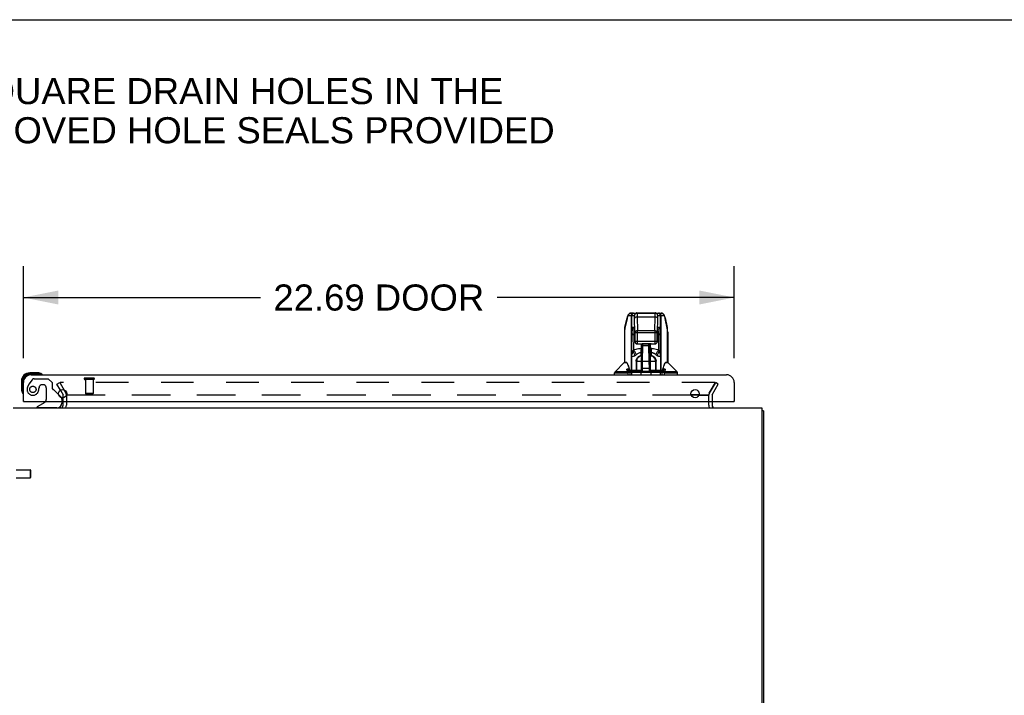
# Model space of a CAD drawing. Header units: inches. Extents: x 0 to 189, y 0 to 122.
# Tile 11 of 19: x 16 to 47, y 101 to 122. Entities that reach past the tile are written whole.
import ezdxf

# ---------------------------------------------------------------- set-up
doc = ezdxf.new("R2010")
doc.units = ezdxf.units.IN
doc.header["$LTSCALE"] = 10.388889
doc.header["$MEASUREMENT"] = 0
doc.linetypes.add('HIDDEN', pattern=[0.2, 0.1, -0.1])
doc.layers.get('0').update_dxf_attribs({"linetype": 'CONTINUOUS'})
for name, color, linetype in [('DEFAULT_2', 8, 'HIDDEN'), ('DIMENSIONS', 7, 'CONTINUOUS'), ('DOOR_ASSEMBLY', 7, 'CONTINUOUS')]:
    doc.layers.add(name, color=color, linetype=linetype)
doc.styles.get("Standard").update_dxf_attribs({"font": 'arial.ttf'})
doc.dimstyles.new('DIMSTYLE_1', dxfattribs={"dimtxt": 0.833333, "dimasz": 1.111111, "dimexe": 0.09, "dimexo": 0.07, "dimgap": 0.0375, "dimtad": 0, "dimtih": 1, "dimtoh": 1, "dimzin": 4, "dimdsep": 46, "dimtxsty": 'Standard', "dimblk": '_FILLED', "dimblk1": '_FILLED', "dimblk2": '_FILLED', "dimcen": 0.09, "dimazin": 1, "dimtfac": 1, "dimtdec": 3, "dimtofl": 0, "dimtmove": 0, "dimatfit": 3, "dimldrblk": '_FILLED', "dimfxl": 0, "dimtolj": 1, "dimtzin": 4, "dimarcsym": 0})

# ---------------------------------------------------------------- blocks, each defined once
blk = doc.blocks.new('_FILLED')
at = {"color": 0, "linetype": 'ByBlock'}
blk.add_solid([(0, 0), (-1, 0.2), (-1, -0.2)], dxfattribs=at)
blk = doc.blocks.new('*D8')
at = {"layer": 'DIMENSIONS', "color": 2, "linetype": 'Continuous'}
for p, q in [((15.915, 111.419), (15.915, 114.354)), ((38.602, 111.419), (38.602, 114.354)), ((15.915, 113.354), (23.481, 113.354)), ((38.602, 113.354), (31.037, 113.354))]:
    blk.add_line(p, q, dxfattribs=at)
at = {"layer": 'DIMENSIONS', "color": 2, "linetype": 'Continuous', "xscale": 1.1111111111, "yscale": 1.1111111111, "zscale": 1.1111111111, "rotation": 180}
blk.add_blockref('_FILLED', (15.915, 113.354), dxfattribs=at)
at = {"layer": 'DIMENSIONS', "color": 2, "linetype": 'Continuous', "xscale": 1.1111111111, "yscale": 1.1111111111, "zscale": 1.1111111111}
blk.add_blockref('_FILLED', (38.602, 113.354), dxfattribs=at)
at = {"layer": 'DIMENSIONS', "color": 2, "linetype": 'Continuous', "insert": (27.259, 113.77), "char_height": 0.8333, "width": 6.72243, "attachment_point": 2, "line_spacing_factor": 0.9}
blk.add_mtext('22.69 DOOR', dxfattribs=at)

msp = doc.modelspace()

# ---------------------------------------------------------------- linework, layer by layer
at = {"color": 7, "linetype": 'Continuous'}
msp.add_line((0, 122.222), (188.889, 122.222), dxfattribs=at)
at = {"color": 3, "linetype": 'Continuous'}
for p, q in [((17.097, 110.397), (17.182, 110.25)), ((17.186, 110.152), (17.186, 110.234)), ((17.186, 109.914), (17.186, 110.033)), ((17.294, 110.25), (17.272, 110.25)), ((17.29, 110.033), (17.29, 109.914)), ((37.481, 110.25), (37.224, 110.25)), ((37.476, 110.234), (37.229, 110.234)), ((37.79, 109.914), (37.79, 110.033)), ((37.894, 110.033), (37.894, 109.914)), ((15.592, 109.829), (39.488, 109.829)), ((39.488, 109.829), (39.488, 91.941)), ((39.54, 109.725), (39.54, 92.018))]:
    msp.add_line(p, q, dxfattribs=at)
for points in [[(39.499, 109.758), (39.501, 109.756), (39.503, 109.754), (39.506, 109.752), (39.508, 109.75), (39.511, 109.748), (39.514, 109.747), (39.517, 109.745)], [(39.517, 109.745), (39.523, 109.742), (39.526, 109.741), (39.528, 109.739), (39.531, 109.738), (39.533, 109.736), (39.535, 109.735), (39.537, 109.733), (39.538, 109.731), (39.539, 109.73), (39.54, 109.728), (39.54, 109.727), (39.54, 109.725)]]:
    msp.add_lwpolyline(points, dxfattribs=at)
for centre, radius, start, end in [((17.153, 110.234), 0.033, 0, 30), ((17.101, 109.914), 0.085, 270, 360), ((37.979, 109.914), 0.085, 180, 270), ((39.351, 109.64), 0.189, 38.2806, 43.5127)]:
    msp.add_arc(centre, radius, start, end, dxfattribs=at)
at = {"color": 7, "linetype": 'Continuous'}
for centre, start, end in [((17.101, 109.914), 333.2653, 360), ((37.979, 109.914), 180, 206.7347)]:
    msp.add_arc(centre, 0.189, start, end, dxfattribs=at)
at = {"layer": 'DEFAULT_2', "color": 8, "linetype": 'HIDDEN'}
for p, q in [((16.985, 110.59), (17.075, 110.642)), ((17.075, 110.642), (17.272, 110.302)), ((17.09, 110.617), (17.272, 110.302)), ((37.972, 110.642), (17.107, 110.642)), ((37.808, 110.302), (38.004, 110.642)), ((37.99, 110.617), (37.808, 110.302)), ((38.095, 110.59), (38.004, 110.642)), ((17.097, 110.397), (16.985, 110.59)), ((37.898, 110.25), (38.095, 110.59)), ((17.186, 110.033), (17.186, 110.152)), ((17.29, 110.234), (17.29, 110.033)), ((37.229, 110.234), (17.29, 110.234)), ((17.294, 110.25), (37.224, 110.25)), ((37.476, 110.234), (37.79, 110.234)), ((37.481, 110.25), (37.808, 110.25)), ((37.79, 110.033), (37.79, 110.234)), ((37.894, 110.234), (37.894, 110.033)), ((15.687, 107.849), (16.134, 107.849)), ((16.134, 107.849), (16.134, 107.601)), ((16.144, 107.839), (16.144, 107.611)), ((15.687, 107.601), (16.134, 107.601))]:
    msp.add_line(p, q, dxfattribs=at)
for points in [[(17.107, 110.642), (17.106, 110.642), (17.104, 110.642), (17.102, 110.641), (17.1, 110.641), (17.099, 110.64), (17.097, 110.639), (17.095, 110.638), (17.094, 110.637), (17.093, 110.636), (17.092, 110.635), (17.09, 110.634), (17.09, 110.632), (17.089, 110.631), (17.088, 110.629), (17.088, 110.628), (17.088, 110.626), (17.087, 110.625)], [(17.087, 110.625), (17.088, 110.623), (17.088, 110.621), (17.088, 110.62), (17.089, 110.618), (17.09, 110.617)], [(37.98, 110.641), (37.978, 110.641), (37.976, 110.642), (37.974, 110.642), (37.972, 110.642)], [(37.98, 110.641), (37.981, 110.64), (37.983, 110.639), (37.984, 110.638), (37.986, 110.637), (37.987, 110.636), (37.988, 110.635), (37.989, 110.634), (37.99, 110.632), (37.991, 110.631), (37.992, 110.629), (37.992, 110.628), (37.992, 110.626), (37.992, 110.625)], [(37.992, 110.625), (37.992, 110.623), (37.992, 110.621), (37.992, 110.62), (37.991, 110.618), (37.99, 110.617)]]:
    msp.add_lwpolyline(points, dxfattribs=at)
for centre, radius, start, end in [((17.153, 110.234), 0.137, 0, 30), ((37.927, 110.234), 0.137, 150, 180), ((37.927, 110.234), 0.033, 150, 180), ((16.134, 107.839), 0.01, 0, 90), ((16.134, 107.611), 0.01, 270, 360)]:
    msp.add_arc(centre, radius, start, end, dxfattribs=at)
at = {"layer": 'DOOR_ASSEMBLY', "color": 7, "linetype": 'Continuous'}
for p, q in [((35.386, 112.856), (35.305, 112.856)), ((35.387, 112.856), (36.275, 112.856)), ((35.392, 112.856), (35.39, 112.856)), ((35.394, 112.852), (35.406, 112.855)), ((35.406, 112.855), (35.418, 112.856)), ((35.497, 112.868), (36.083, 112.868)), ((36.162, 112.856), (36.174, 112.855)), ((36.174, 112.855), (36.186, 112.852)), ((35.116, 112.396), (35.181, 112.701)), ((35.181, 112.685), (35.116, 112.38)), ((35.229, 112.777), (35.42, 112.777)), ((35.313, 112.777), (35.313, 111.025)), ((35.339, 111.658), (35.339, 112.777)), ((35.432, 112.233), (35.424, 112.685)), ((35.503, 112.741), (35.511, 112.288)), ((35.503, 112.741), (36.077, 112.741)), ((36.069, 112.288), (36.077, 112.741)), ((36.156, 112.685), (36.148, 112.233)), ((36.16, 112.777), (36.351, 112.777)), ((36.241, 112.777), (36.241, 111.658)), ((36.266, 111.025), (36.266, 112.777)), ((36.399, 112.701), (36.464, 112.396)), ((36.464, 112.38), (36.399, 112.685)), ((35.101, 112.253), (35.101, 111.281)), ((35.116, 111.281), (35.116, 112.38)), ((35.339, 111.658), (35.349, 112.205)), ((35.422, 112.391), (35.357, 112.391)), ((35.423, 112.344), (35.404, 112.344)), ((35.423, 112.38), (35.423, 112.377)), ((35.423, 112.377), (35.423, 112.372)), ((35.423, 112.372), (35.423, 112.364)), ((35.425, 112.233), (35.423, 112.365)), ((35.423, 112.354), (35.43, 111.95)), ((35.423, 112.354), (35.423, 112.354)), ((35.432, 112.233), (35.432, 111.95)), ((35.432, 112.233), (36.148, 112.233)), ((35.511, 111.872), (35.511, 112.288)), ((36.069, 112.288), (35.511, 112.288)), ((36.069, 112.288), (36.069, 111.872)), ((36.148, 111.95), (36.148, 112.233)), ((36.15, 111.95), (36.157, 112.365)), ((36.176, 112.344), (36.156, 112.344)), ((36.157, 112.37), (36.157, 112.375)), ((36.157, 112.354), (36.157, 112.354)), ((36.223, 112.391), (36.158, 112.391)), ((36.231, 112.205), (36.241, 111.658)), ((36.464, 112.38), (36.464, 111.281)), ((36.479, 112.252), (36.479, 111.281)), ((35.396, 112.171), (35.387, 111.67)), ((35.396, 112.171), (35.426, 112.171)), ((35.43, 111.95), (35.43, 111.95)), ((36.15, 111.95), (35.43, 111.95)), ((35.511, 111.872), (35.631, 111.872)), ((35.641, 111.026), (35.655, 111.872)), ((35.648, 111.457), (35.648, 111.872)), ((35.667, 111.873), (35.667, 111.874)), ((35.913, 111.874), (35.667, 111.874)), ((35.667, 111.873), (35.913, 111.873)), ((35.675, 111.872), (35.674, 111.822)), ((35.882, 111.822), (35.881, 111.872)), ((35.916, 111.006), (35.901, 111.873)), ((35.905, 111.873), (35.905, 111.809)), ((35.913, 111.874), (35.913, 111.873)), ((35.932, 111.006), (35.932, 111.872)), ((35.949, 111.872), (36.069, 111.872)), ((36.15, 111.95), (36.15, 111.95)), ((36.153, 112.171), (36.184, 112.171)), ((36.193, 111.67), (36.184, 112.171)), ((35.371, 111.626), (35.379, 111.648)), ((35.379, 111.648), (35.384, 111.662)), ((35.384, 111.662), (35.387, 111.67)), ((35.633, 111.506), (35.633, 111.732)), ((35.648, 111.732), (35.633, 111.732)), ((35.633, 111.593), (35.648, 111.593)), ((35.654, 111.809), (35.648, 111.809)), ((35.652, 111.647), (35.648, 111.647)), ((35.651, 111.635), (35.648, 111.635)), ((35.674, 111.822), (35.666, 111.32)), ((35.674, 111.822), (35.882, 111.822)), ((35.891, 111.32), (35.882, 111.822)), ((35.902, 111.809), (35.932, 111.809)), ((35.932, 111.647), (35.905, 111.647)), ((35.932, 111.635), (35.905, 111.635)), ((35.947, 111.732), (35.932, 111.732)), ((35.932, 111.593), (35.947, 111.593)), ((35.947, 111.732), (35.947, 111.506)), ((35.095, 111.275), (34.798, 110.978)), ((35.095, 111.275), (35.174, 111.275)), ((35.174, 111.281), (35.101, 111.281)), ((35.322, 111.472), (35.322, 111.025)), ((35.472, 111.32), (35.472, 111.025)), ((35.472, 111.32), (35.646, 111.32)), ((35.49, 111.025), (35.49, 111.32)), ((35.637, 111.491), (35.633, 111.506)), ((35.64, 111.492), (35.637, 111.491)), ((35.644, 111.493), (35.64, 111.492)), ((35.648, 111.493), (35.644, 111.493)), ((35.646, 111.321), (35.666, 111.32)), ((35.666, 111.32), (35.661, 111.084)), ((35.666, 111.32), (35.891, 111.32)), ((35.891, 111.32), (35.91, 111.321)), ((35.895, 111.084), (35.891, 111.32)), ((35.909, 111.407), (35.932, 111.407)), ((35.932, 111.403), (35.909, 111.403)), ((35.936, 111.493), (35.932, 111.493)), ((35.932, 111.32), (36.108, 111.32)), ((35.943, 111.491), (35.947, 111.506)), ((36.09, 111.32), (36.09, 111.025)), ((36.108, 111.025), (36.108, 111.32)), ((36.258, 111.025), (36.258, 111.472)), ((36.479, 111.281), (36.406, 111.281)), ((36.406, 111.275), (36.485, 111.275)), ((36.485, 111.275), (36.782, 110.978)), ((16.118, 110.932), (16.118, 110.947)), ((16.374, 110.947), (16.118, 110.947)), ((16.374, 110.932), (16.118, 110.932)), ((16.374, 110.932), (16.374, 110.947)), ((16.412, 110.945), (16.374, 110.947)), ((16.41, 110.93), (16.412, 110.945)), ((16.41, 110.887), (16.41, 110.93)), ((34.786, 110.887), (34.786, 110.95)), ((34.786, 110.95), (35.192, 110.95)), ((35.199, 110.978), (34.798, 110.978)), ((35.253, 111.063), (35.177, 111.063)), ((35.207, 110.951), (35.207, 110.887)), ((35.269, 111.029), (35.274, 111.022)), ((35.641, 111.025), (35.285, 111.025)), ((35.285, 110.887), (35.285, 110.966)), ((35.287, 110.966), (36.293, 110.966)), ((35.304, 111.006), (36.276, 111.006)), ((35.304, 111.006), (35.304, 111.006)), ((35.308, 111.001), (35.313, 111.003)), ((35.311, 111.003), (35.317, 111.005)), ((35.317, 111.005), (35.322, 111.006)), ((35.326, 110.966), (35.326, 110.887)), ((35.634, 110.887), (35.634, 111.006)), ((35.642, 111.077), (35.641, 111.052)), ((35.661, 111.084), (35.642, 111.085)), ((35.648, 111.006), (35.648, 111.01)), ((35.661, 111.084), (35.66, 111.006)), ((35.895, 111.084), (35.661, 111.084)), ((35.915, 111.085), (35.895, 111.084)), ((35.896, 111.006), (35.895, 111.084)), ((35.915, 111.052), (35.915, 111.077)), ((36.295, 111.025), (35.932, 111.025)), ((35.946, 111.006), (35.946, 110.887)), ((36.23, 111.003), (36.225, 111.004)), ((36.235, 111), (36.23, 111.003)), ((36.254, 110.887), (36.254, 110.966)), ((36.263, 111.005), (36.258, 111.006)), ((36.269, 111.003), (36.263, 111.005)), ((36.276, 111.006), (36.276, 111.006)), ((36.295, 110.966), (36.295, 110.887)), ((36.316, 110.973), (36.307, 110.97)), ((36.403, 111.063), (36.327, 111.063)), ((36.373, 110.887), (36.373, 110.951)), ((36.782, 110.978), (36.381, 110.978)), ((36.388, 110.95), (36.794, 110.95)), ((36.794, 110.887), (36.794, 110.95)), ((15.855, 110.684), (15.855, 110.428)), ((15.87, 110.684), (15.855, 110.684)), ((15.87, 110.684), (15.87, 110.428)), ((15.9, 110.684), (15.9, 110.299)), ((15.915, 110.684), (15.9, 110.684)), ((15.915, 110.684), (15.915, 110.641)), ((16.118, 110.887), (16.118, 110.902)), ((16.503, 110.902), (16.118, 110.902)), ((16.161, 110.887), (16.118, 110.887)), ((16.51, 110.901), (16.51, 110.901)), ((15.855, 110.428), (15.858, 110.39)), ((15.87, 110.428), (15.855, 110.428)), ((15.873, 110.392), (15.858, 110.39)), ((15.873, 110.392), (15.915, 110.392)), ((15.9, 110.299), (15.901, 110.296)), ((15.901, 110.296), (15.901, 110.294)), ((15.935, 110.033), (15.915, 110.033)), ((16.595, 110.006), (16.357, 109.868)), ((17.034, 110.26), (17.115, 110.18)), ((17.144, 110.033), (17.144, 109.986)), ((38.582, 110.033), (38.602, 110.033)), ((16.357, 109.829), (16.357, 109.868))]:
    msp.add_line(p, q, dxfattribs=at)
at = {"layer": 'DOOR_ASSEMBLY', "color": 3, "linetype": 'Continuous'}
for p, q in [((15.915, 110.033), (15.915, 110.641)), ((16.161, 110.887), (38.356, 110.887)), ((38.602, 110.641), (38.602, 110.033)), ((15.935, 110.033), (38.582, 110.033))]:
    msp.add_line(p, q, dxfattribs=at)
at = {"layer": 'DOOR_ASSEMBLY', "color": 8, "linetype": 'HIDDEN'}
for p, q in [((16.195, 110.729), (16.094, 110.585)), ((16.26, 110.762), (16.711, 110.762)), ((16.366, 110.762), (16.653, 110.762)), ((16.837, 110.636), (16.711, 110.762)), ((16.837, 110.636), (16.837, 110.457)), ((18.161, 110.783), (17.877, 110.783)), ((18.161, 110.74), (17.877, 110.74)), ((17.895, 110.74), (17.895, 110.293)), ((18.143, 110.74), (18.143, 110.293)), ((16.397, 110.363), (16.397, 110.363)), ((16.416, 110.472), (16.416, 110.484)), ((16.547, 110.57), (16.514, 110.57)), ((16.645, 110.472), (16.645, 110.093)), ((17.034, 110.26), (16.895, 110.399)), ((17.144, 110.109), (17.144, 110.033)), ((18.143, 110.293), (17.895, 110.293)), ((18.133, 110.283), (17.905, 110.283)), ((16.987, 109.829), (16.357, 109.829))]:
    msp.add_line(p, q, dxfattribs=at)
at = {"layer": 'DOOR_ASSEMBLY', "color": 7, "linetype": 'Continuous'}
for points in [[(35.305, 112.856), (35.301, 112.856), (35.286, 112.854), (35.271, 112.849), (35.257, 112.842), (35.245, 112.834), (35.234, 112.824), (35.224, 112.813), (35.216, 112.8), (35.209, 112.787), (35.202, 112.772), (35.196, 112.756), (35.19, 112.737), (35.185, 112.716), (35.181, 112.701)], [(35.229, 112.777), (35.23, 112.79), (35.232, 112.801), (35.237, 112.812), (35.243, 112.823), (35.25, 112.832), (35.259, 112.84), (35.27, 112.847), (35.281, 112.852), (35.293, 112.855), (35.305, 112.856)], [(35.39, 112.856), (35.379, 112.855), (35.367, 112.852), (35.355, 112.847), (35.345, 112.841), (35.336, 112.833), (35.328, 112.823), (35.322, 112.813), (35.317, 112.802), (35.314, 112.789), (35.313, 112.777)], [(35.339, 112.777), (35.34, 112.789), (35.343, 112.802), (35.348, 112.813), (35.354, 112.823), (35.362, 112.833), (35.372, 112.841), (35.382, 112.847), (35.394, 112.852)], [(35.499, 112.856), (35.487, 112.855), (35.475, 112.852), (35.464, 112.848), (35.453, 112.841), (35.444, 112.834), (35.436, 112.824), (35.429, 112.814), (35.424, 112.802), (35.421, 112.79), (35.42, 112.777)], [(35.499, 112.856), (35.5, 112.854), (35.5, 112.848), (35.501, 112.839), (35.501, 112.826), (35.502, 112.809), (35.502, 112.79), (35.502, 112.767), (35.503, 112.741)], [(36.077, 112.741), (36.077, 112.767), (36.078, 112.79), (36.078, 112.809), (36.079, 112.826), (36.079, 112.839), (36.08, 112.848), (36.08, 112.854), (36.081, 112.856)], [(36.16, 112.777), (36.159, 112.79), (36.156, 112.801), (36.151, 112.812), (36.145, 112.823), (36.137, 112.832), (36.128, 112.84), (36.118, 112.847), (36.106, 112.852), (36.094, 112.855), (36.081, 112.856)], [(36.186, 112.852), (36.198, 112.847), (36.208, 112.841), (36.218, 112.833), (36.226, 112.823), (36.232, 112.813), (36.237, 112.802), (36.24, 112.789), (36.241, 112.777)], [(36.266, 112.777), (36.266, 112.789), (36.263, 112.802), (36.258, 112.813), (36.252, 112.823), (36.244, 112.833), (36.235, 112.841), (36.224, 112.847), (36.213, 112.852), (36.201, 112.855), (36.189, 112.856)], [(36.375, 112.778), (36.369, 112.791), (36.362, 112.803), (36.355, 112.813), (36.347, 112.823), (36.337, 112.832), (36.327, 112.84), (36.315, 112.847), (36.303, 112.852), (36.289, 112.855), (36.275, 112.856)], [(36.286, 112.855), (36.298, 112.852), (36.309, 112.848), (36.319, 112.841), (36.328, 112.834), (36.336, 112.824), (36.342, 112.814), (36.347, 112.802), (36.35, 112.79), (36.351, 112.777)], [(35.181, 112.701), (35.18, 112.694), (35.181, 112.685)], [(35.229, 112.777), (35.222, 112.776), (35.216, 112.771), (35.209, 112.764), (35.203, 112.753), (35.197, 112.74), (35.191, 112.724), (35.186, 112.705), (35.181, 112.685)], [(35.424, 112.685), (35.424, 112.706), (35.423, 112.724), (35.423, 112.74), (35.422, 112.753), (35.422, 112.764), (35.421, 112.771), (35.421, 112.776), (35.42, 112.777)], [(35.424, 112.685), (35.425, 112.694), (35.428, 112.702), (35.433, 112.71), (35.439, 112.717), (35.447, 112.723), (35.456, 112.729), (35.466, 112.734), (35.478, 112.738), (35.49, 112.74), (35.503, 112.741)], [(36.077, 112.741), (36.089, 112.74), (36.101, 112.738), (36.112, 112.734), (36.122, 112.73), (36.132, 112.725), (36.14, 112.718), (36.146, 112.711), (36.151, 112.703), (36.155, 112.694), (36.156, 112.685)], [(36.16, 112.777), (36.159, 112.776), (36.159, 112.771), (36.158, 112.764), (36.158, 112.753), (36.157, 112.74), (36.157, 112.724), (36.156, 112.706), (36.156, 112.685)], [(36.399, 112.685), (36.394, 112.705), (36.389, 112.724), (36.383, 112.74), (36.377, 112.753), (36.371, 112.764), (36.364, 112.771), (36.358, 112.776), (36.351, 112.777)], [(36.399, 112.701), (36.396, 112.714), (36.391, 112.732), (36.386, 112.749), (36.381, 112.765), (36.375, 112.778)], [(36.399, 112.685), (36.4, 112.694), (36.399, 112.701)], [(35.116, 112.396), (35.11, 112.364), (35.105, 112.322), (35.102, 112.28), (35.101, 112.253)], [(35.116, 112.38), (35.109, 112.347), (35.105, 112.314), (35.102, 112.281), (35.101, 112.253)], [(35.116, 112.38), (35.115, 112.389), (35.116, 112.396)], [(35.349, 112.205), (35.35, 112.247), (35.35, 112.284), (35.351, 112.316), (35.352, 112.343), (35.353, 112.364), (35.354, 112.379), (35.355, 112.388), (35.357, 112.391)], [(35.349, 112.205), (35.349, 112.199), (35.351, 112.194), (35.354, 112.19), (35.358, 112.185), (35.362, 112.181), (35.368, 112.178), (35.374, 112.175), (35.381, 112.173), (35.388, 112.172), (35.396, 112.171)], [(35.404, 112.344), (35.396, 112.345), (35.389, 112.346), (35.383, 112.349), (35.377, 112.353), (35.371, 112.357), (35.366, 112.363), (35.362, 112.369), (35.359, 112.376), (35.357, 112.384), (35.357, 112.391)], [(35.404, 112.344), (35.403, 112.341), (35.402, 112.333), (35.401, 112.319), (35.4, 112.299), (35.399, 112.274), (35.398, 112.245), (35.397, 112.21), (35.396, 112.171)], [(35.422, 112.391), (35.422, 112.384), (35.422, 112.383)], [(35.422, 112.391), (35.422, 112.39), (35.422, 112.387), (35.423, 112.382), (35.423, 112.374), (35.423, 112.365)], [(35.422, 112.385), (35.422, 112.385), (35.422, 112.385), (35.422, 112.384), (35.422, 112.384), (35.422, 112.383), (35.423, 112.382), (35.423, 112.38)], [(35.511, 112.288), (35.499, 112.288), (35.487, 112.286), (35.475, 112.282), (35.465, 112.278), (35.455, 112.272), (35.447, 112.265), (35.441, 112.258), (35.436, 112.25), (35.433, 112.241), (35.432, 112.233)], [(36.148, 112.233), (36.147, 112.241), (36.144, 112.25), (36.139, 112.258), (36.132, 112.265), (36.124, 112.272), (36.115, 112.278), (36.105, 112.282), (36.093, 112.286), (36.081, 112.288), (36.069, 112.288)], [(36.157, 112.383), (36.158, 112.384), (36.158, 112.391)], [(36.157, 112.361), (36.157, 112.374), (36.157, 112.382), (36.158, 112.387), (36.158, 112.39), (36.158, 112.391)], [(36.157, 112.375), (36.157, 112.379), (36.157, 112.38), (36.157, 112.382), (36.157, 112.383), (36.157, 112.384), (36.158, 112.384), (36.158, 112.385)], [(36.223, 112.391), (36.223, 112.384), (36.221, 112.377), (36.218, 112.37), (36.215, 112.364), (36.21, 112.358), (36.204, 112.354), (36.198, 112.35), (36.191, 112.347), (36.184, 112.345), (36.176, 112.344)], [(36.184, 112.171), (36.183, 112.21), (36.182, 112.245), (36.181, 112.274), (36.18, 112.299), (36.179, 112.319), (36.178, 112.333), (36.177, 112.341), (36.176, 112.344)], [(36.184, 112.171), (36.191, 112.172), (36.198, 112.173), (36.205, 112.175), (36.211, 112.177), (36.217, 112.181), (36.221, 112.185), (36.226, 112.189), (36.229, 112.194), (36.23, 112.199), (36.231, 112.205)], [(36.223, 112.391), (36.224, 112.388), (36.225, 112.379), (36.227, 112.364), (36.228, 112.343), (36.229, 112.316), (36.229, 112.284), (36.23, 112.247), (36.231, 112.205)], [(36.479, 112.252), (36.478, 112.28), (36.475, 112.323), (36.47, 112.365), (36.464, 112.396)], [(36.464, 112.396), (36.465, 112.389), (36.464, 112.38)], [(36.479, 112.252), (36.476, 112.311), (36.464, 112.38)], [(35.43, 111.95), (35.431, 111.938), (35.435, 111.925), (35.44, 111.913), (35.448, 111.902), (35.457, 111.892), (35.467, 111.884), (35.478, 111.878), (35.49, 111.874), (35.502, 111.872), (35.51, 111.872)], [(35.43, 111.95), (35.431, 111.938), (35.435, 111.926), (35.44, 111.914), (35.446, 111.903), (35.454, 111.894), (35.463, 111.887), (35.474, 111.88), (35.486, 111.875), (35.498, 111.873), (35.51, 111.872)], [(35.432, 111.95), (35.433, 111.938), (35.436, 111.926), (35.441, 111.915), (35.447, 111.904), (35.455, 111.895), (35.464, 111.887), (35.475, 111.88), (35.486, 111.876), (35.498, 111.873), (35.511, 111.872)], [(35.631, 111.872), (35.636, 111.872), (35.642, 111.872), (35.648, 111.873), (35.654, 111.874), (35.661, 111.874), (35.667, 111.874)], [(35.631, 111.872), (35.634, 111.872), (35.643, 111.872), (35.652, 111.872), (35.661, 111.873), (35.667, 111.873)], [(35.949, 111.872), (35.944, 111.872), (35.938, 111.872), (35.932, 111.873), (35.925, 111.874), (35.919, 111.874), (35.913, 111.874)], [(35.913, 111.873), (35.921, 111.873), (35.93, 111.872), (35.938, 111.872), (35.947, 111.872), (35.949, 111.872)], [(36.069, 111.872), (36.081, 111.873), (36.093, 111.876), (36.105, 111.88), (36.115, 111.887), (36.125, 111.895), (36.133, 111.904), (36.139, 111.915), (36.144, 111.926), (36.147, 111.938), (36.148, 111.95)], [(36.07, 111.872), (36.082, 111.873), (36.094, 111.875), (36.105, 111.88), (36.115, 111.886), (36.124, 111.893), (36.133, 111.902), (36.14, 111.913), (36.145, 111.924), (36.148, 111.937), (36.15, 111.95)], [(36.07, 111.872), (36.079, 111.872), (36.091, 111.874), (36.103, 111.879), (36.114, 111.885), (36.124, 111.893), (36.133, 111.903), (36.14, 111.914), (36.145, 111.926), (36.149, 111.939), (36.15, 111.95)], [(35.322, 111.472), (35.327, 111.503), (35.331, 111.533), (35.334, 111.564), (35.337, 111.596), (35.338, 111.627), (35.339, 111.658)], [(35.322, 111.472), (35.329, 111.499), (35.337, 111.525), (35.345, 111.55), (35.353, 111.576), (35.362, 111.601), (35.371, 111.626)], [(35.371, 111.626), (35.365, 111.629), (35.359, 111.631), (35.353, 111.635), (35.348, 111.638), (35.345, 111.643), (35.342, 111.648), (35.34, 111.653), (35.339, 111.658)], [(35.433, 111.495), (35.427, 111.519), (35.419, 111.543), (35.409, 111.566), (35.398, 111.587), (35.385, 111.608), (35.371, 111.626)], [(35.387, 111.67), (35.427, 111.689), (35.468, 111.705), (35.509, 111.717), (35.551, 111.726), (35.592, 111.731), (35.633, 111.732)], [(35.482, 111.53), (35.473, 111.55), (35.463, 111.57), (35.452, 111.589), (35.44, 111.607), (35.427, 111.625), (35.414, 111.641), (35.401, 111.656), (35.387, 111.67)], [(35.633, 111.593), (35.614, 111.593), (35.595, 111.59), (35.575, 111.585), (35.555, 111.577), (35.537, 111.569), (35.519, 111.558), (35.5, 111.546), (35.482, 111.53)], [(35.674, 111.822), (35.671, 111.822), (35.668, 111.822), (35.666, 111.823), (35.663, 111.824), (35.661, 111.825), (35.659, 111.827), (35.657, 111.828), (35.656, 111.83), (35.655, 111.832), (35.655, 111.834)], [(35.901, 111.834), (35.901, 111.832), (35.901, 111.831), (35.899, 111.829), (35.898, 111.827), (35.896, 111.826), (35.894, 111.824), (35.891, 111.823), (35.888, 111.822), (35.885, 111.822), (35.882, 111.822)], [(35.947, 111.732), (35.988, 111.731), (36.029, 111.726), (36.071, 111.717), (36.112, 111.705), (36.153, 111.689), (36.193, 111.67)], [(36.098, 111.53), (36.087, 111.54), (36.075, 111.549), (36.064, 111.557), (36.053, 111.564), (36.041, 111.57), (36.03, 111.575), (36.019, 111.58), (36.009, 111.583), (35.998, 111.587), (35.988, 111.589), (35.977, 111.591), (35.967, 111.592), (35.957, 111.593), (35.947, 111.593)], [(36.098, 111.53), (36.107, 111.55), (36.117, 111.57), (36.128, 111.589), (36.14, 111.607), (36.152, 111.625), (36.166, 111.641), (36.179, 111.656), (36.193, 111.67)], [(36.147, 111.495), (36.153, 111.519), (36.161, 111.543), (36.17, 111.566), (36.182, 111.587), (36.195, 111.608), (36.209, 111.626)], [(36.193, 111.67), (36.195, 111.662), (36.198, 111.655), (36.209, 111.626)], [(36.241, 111.658), (36.24, 111.653), (36.238, 111.648), (36.236, 111.643), (36.232, 111.639), (36.227, 111.635), (36.222, 111.631), (36.215, 111.629), (36.209, 111.626)], [(36.209, 111.626), (36.218, 111.601), (36.227, 111.576), (36.235, 111.55), (36.243, 111.524), (36.251, 111.499), (36.258, 111.472)], [(36.241, 111.658), (36.242, 111.627), (36.243, 111.596), (36.246, 111.564), (36.249, 111.533), (36.253, 111.503), (36.258, 111.472)], [(35.171, 111.281), (35.176, 111.271), (35.19, 111.243), (35.205, 111.208), (35.22, 111.166), (35.237, 111.117), (35.251, 111.069)], [(35.174, 111.281), (35.186, 111.256), (35.199, 111.228), (35.212, 111.195), (35.224, 111.158), (35.238, 111.118), (35.251, 111.075)], [(35.433, 111.495), (35.416, 111.486), (35.398, 111.479), (35.382, 111.474), (35.366, 111.471), (35.352, 111.469), (35.34, 111.469), (35.33, 111.47), (35.322, 111.472)], [(35.482, 111.53), (35.473, 111.523), (35.465, 111.517), (35.457, 111.511), (35.449, 111.505), (35.441, 111.5), (35.433, 111.495)], [(35.472, 111.32), (35.473, 111.34), (35.476, 111.36), (35.482, 111.38), (35.49, 111.4), (35.501, 111.418), (35.514, 111.436), (35.529, 111.452), (35.547, 111.466), (35.566, 111.479), (35.587, 111.49), (35.609, 111.499), (35.633, 111.506)], [(35.637, 111.491), (35.615, 111.484), (35.594, 111.476), (35.575, 111.466), (35.558, 111.454), (35.542, 111.441), (35.528, 111.426), (35.516, 111.41), (35.507, 111.393), (35.499, 111.376), (35.494, 111.358), (35.491, 111.339), (35.49, 111.32)], [(35.633, 111.506), (35.635, 111.506), (35.638, 111.507), (35.64, 111.507), (35.643, 111.508), (35.646, 111.509), (35.648, 111.509)], [(35.932, 111.509), (35.934, 111.509), (35.937, 111.508), (35.939, 111.507), (35.942, 111.507), (35.945, 111.506), (35.947, 111.506)], [(35.943, 111.491), (35.941, 111.491), (35.939, 111.492), (35.936, 111.493)], [(36.09, 111.32), (36.089, 111.339), (36.086, 111.358), (36.08, 111.376), (36.073, 111.394), (36.063, 111.411), (36.051, 111.426), (36.038, 111.441), (36.022, 111.454), (36.005, 111.466), (35.986, 111.476), (35.965, 111.484), (35.943, 111.491)], [(35.947, 111.506), (35.971, 111.499), (35.993, 111.49), (36.014, 111.479), (36.033, 111.466), (36.051, 111.452), (36.066, 111.436), (36.079, 111.418), (36.09, 111.4), (36.098, 111.38), (36.103, 111.36), (36.107, 111.34), (36.108, 111.32)], [(36.147, 111.495), (36.139, 111.5), (36.131, 111.505), (36.123, 111.511), (36.115, 111.517), (36.107, 111.523), (36.098, 111.53)], [(36.258, 111.472), (36.25, 111.47), (36.24, 111.469), (36.228, 111.469), (36.214, 111.471), (36.198, 111.474), (36.181, 111.479), (36.164, 111.486), (36.147, 111.495)], [(36.329, 111.075), (36.342, 111.118), (36.355, 111.158), (36.368, 111.195), (36.381, 111.228), (36.394, 111.256), (36.406, 111.281)], [(36.329, 111.069), (36.343, 111.115), (36.359, 111.163), (36.374, 111.206), (36.389, 111.242), (36.403, 111.271), (36.409, 111.281)], [(16.503, 110.902), (16.501, 110.904), (16.497, 110.905), (16.493, 110.907), (16.489, 110.909), (16.483, 110.911), (16.477, 110.913), (16.47, 110.916), (16.462, 110.918), (16.454, 110.921), (16.446, 110.923), (16.437, 110.925), (16.428, 110.927), (16.419, 110.928), (16.41, 110.93)], [(35.199, 110.978), (35.195, 110.993), (35.191, 111.008), (35.187, 111.022), (35.184, 111.036), (35.18, 111.05), (35.177, 111.063)], [(35.177, 111.063), (35.199, 111.051), (35.22, 111.041), (35.24, 111.031), (35.259, 111.023), (35.277, 111.016), (35.281, 111.015)], [(35.264, 110.984), (35.252, 110.994), (35.238, 111.005), (35.224, 111.018), (35.209, 111.032), (35.193, 111.047), (35.177, 111.063)], [(35.199, 110.978), (35.197, 110.974), (35.195, 110.97), (35.194, 110.965), (35.193, 110.96), (35.192, 110.955), (35.192, 110.95)], [(35.207, 110.951), (35.204, 110.951), (35.202, 110.95), (35.199, 110.95), (35.197, 110.95), (35.194, 110.95), (35.192, 110.95)], [(35.199, 110.978), (35.201, 110.977), (35.202, 110.977), (35.204, 110.977), (35.206, 110.977), (35.208, 110.977), (35.21, 110.977)], [(35.207, 110.951), (35.207, 110.956), (35.207, 110.96), (35.207, 110.965), (35.208, 110.969), (35.209, 110.973), (35.21, 110.977)], [(35.264, 110.973), (35.256, 110.968), (35.247, 110.964), (35.238, 110.96), (35.228, 110.956), (35.218, 110.953), (35.207, 110.951)], [(35.21, 110.977), (35.22, 110.977), (35.23, 110.978), (35.239, 110.979), (35.248, 110.981), (35.256, 110.983), (35.264, 110.984)], [(35.251, 111.075), (35.256, 111.06), (35.261, 111.048), (35.267, 111.038), (35.273, 111.031), (35.279, 111.027), (35.285, 111.025)], [(35.251, 111.069), (35.251, 111.071), (35.251, 111.075)], [(35.251, 111.069), (35.254, 111.061), (35.259, 111.048), (35.264, 111.038), (35.269, 111.029)], [(35.264, 110.984), (35.264, 110.982), (35.263, 110.981), (35.263, 110.979), (35.263, 110.977), (35.264, 110.975), (35.264, 110.973)], [(35.289, 111.01), (35.288, 111.009), (35.284, 111.008), (35.281, 111.006), (35.278, 111.004), (35.275, 111.001), (35.272, 110.998), (35.269, 110.994), (35.266, 110.989), (35.264, 110.984)], [(35.264, 110.973), (35.264, 110.978), (35.266, 110.984), (35.268, 110.989), (35.27, 110.993), (35.273, 110.997), (35.276, 111), (35.279, 111.003), (35.282, 111.006), (35.285, 111.008), (35.288, 111.009), (35.289, 111.009)], [(35.285, 110.966), (35.283, 110.967), (35.28, 110.967), (35.277, 110.968), (35.273, 110.97), (35.264, 110.973)], [(35.274, 111.022), (35.28, 111.015), (35.287, 111.01), (35.294, 111.007), (35.302, 111.006), (35.304, 111.006)], [(35.304, 111.006), (35.3, 111.006), (35.297, 111.007), (35.294, 111.009), (35.291, 111.011), (35.288, 111.014), (35.286, 111.017), (35.285, 111.021), (35.285, 111.025)], [(35.285, 110.966), (35.286, 110.972), (35.287, 110.978), (35.289, 110.984), (35.292, 110.989), (35.296, 110.993), (35.3, 110.997), (35.305, 111.001), (35.311, 111.003)], [(35.287, 110.966), (35.287, 110.966), (35.286, 110.966), (35.286, 110.966), (35.286, 110.966), (35.285, 110.966), (35.285, 110.966)], [(35.287, 110.966), (35.287, 110.972), (35.289, 110.978), (35.291, 110.984), (35.294, 110.989), (35.298, 110.994), (35.302, 110.998), (35.308, 111.001)], [(35.313, 111.025), (35.314, 111.021), (35.315, 111.018), (35.317, 111.014), (35.319, 111.011), (35.322, 111.009), (35.325, 111.007), (35.329, 111.006), (35.333, 111.006)], [(35.313, 111.003), (35.319, 111.005), (35.325, 111.006)], [(35.322, 111.025), (35.323, 111.021), (35.324, 111.018), (35.326, 111.014), (35.328, 111.011), (35.331, 111.009), (35.334, 111.007), (35.338, 111.006), (35.342, 111.006)], [(35.345, 111), (35.341, 110.997), (35.337, 110.994), (35.334, 110.99), (35.331, 110.986), (35.329, 110.981), (35.327, 110.976), (35.326, 110.971), (35.326, 110.966)], [(35.355, 111.004), (35.35, 111.003), (35.345, 111)], [(35.365, 111.006), (35.359, 111.005), (35.355, 111.004)], [(35.472, 111.025), (35.472, 111.021), (35.473, 111.018), (35.474, 111.014), (35.475, 111.011), (35.477, 111.009), (35.478, 111.007), (35.48, 111.006), (35.482, 111.006)], [(35.49, 111.025), (35.489, 111.021), (35.489, 111.018), (35.488, 111.014), (35.487, 111.011), (35.486, 111.009), (35.485, 111.007), (35.484, 111.006), (35.482, 111.006)], [(36.09, 111.025), (36.09, 111.021), (36.091, 111.018), (36.092, 111.014), (36.092, 111.011), (36.094, 111.009), (36.095, 111.007), (36.096, 111.006), (36.098, 111.006)], [(36.098, 111.006), (36.1, 111.006), (36.102, 111.007), (36.103, 111.009), (36.105, 111.011), (36.106, 111.014), (36.107, 111.018), (36.108, 111.021), (36.108, 111.025)], [(36.225, 111.004), (36.22, 111.005), (36.215, 111.006)], [(36.254, 110.966), (36.254, 110.971), (36.253, 110.976), (36.251, 110.981), (36.249, 110.986), (36.246, 110.99), (36.243, 110.994), (36.239, 110.997), (36.235, 111)], [(36.258, 111.025), (36.257, 111.021), (36.256, 111.018), (36.254, 111.014), (36.252, 111.011), (36.249, 111.009), (36.246, 111.007), (36.242, 111.006), (36.238, 111.006)], [(36.247, 111.006), (36.251, 111.006), (36.255, 111.007), (36.258, 111.009), (36.261, 111.011), (36.263, 111.014), (36.265, 111.018), (36.266, 111.021), (36.266, 111.025)], [(36.254, 111.006), (36.26, 111.005), (36.266, 111.004)], [(36.266, 111.004), (36.272, 111.001), (36.277, 110.998)], [(36.295, 110.966), (36.294, 110.972), (36.293, 110.978), (36.291, 110.984), (36.288, 110.989), (36.284, 110.993), (36.28, 110.997), (36.275, 111.001), (36.269, 111.003)], [(36.295, 111.025), (36.295, 111.021), (36.294, 111.018), (36.292, 111.014), (36.29, 111.012), (36.287, 111.009), (36.283, 111.007), (36.28, 111.006), (36.276, 111.006)], [(36.276, 111.006), (36.277, 111.006), (36.285, 111.007), (36.293, 111.01), (36.3, 111.015)], [(36.277, 110.998), (36.281, 110.994), (36.285, 110.99), (36.288, 110.985), (36.291, 110.979), (36.292, 110.973), (36.293, 110.966)], [(36.316, 110.984), (36.314, 110.989), (36.311, 110.994), (36.308, 110.998), (36.305, 111.001), (36.302, 111.004), (36.299, 111.006), (36.296, 111.008), (36.292, 111.009), (36.291, 111.01)], [(36.291, 111.009), (36.292, 111.009), (36.295, 111.008), (36.298, 111.006), (36.301, 111.003), (36.304, 111), (36.307, 110.997), (36.31, 110.993), (36.312, 110.989), (36.314, 110.984), (36.315, 110.978), (36.316, 110.973)], [(36.295, 110.966), (36.295, 110.966), (36.294, 110.966), (36.294, 110.966), (36.294, 110.966), (36.293, 110.966), (36.293, 110.966)], [(36.295, 111.025), (36.301, 111.027), (36.307, 111.031), (36.313, 111.038), (36.319, 111.048), (36.324, 111.06), (36.329, 111.075)], [(36.307, 110.97), (36.303, 110.968), (36.3, 110.967), (36.297, 110.967), (36.295, 110.966)], [(36.299, 111.015), (36.303, 111.016), (36.321, 111.023), (36.34, 111.031), (36.36, 111.041), (36.381, 111.051), (36.403, 111.063)], [(36.3, 111.015), (36.305, 111.021), (36.311, 111.029)], [(36.311, 111.029), (36.316, 111.037), (36.321, 111.048), (36.326, 111.061), (36.329, 111.069)], [(36.403, 111.063), (36.387, 111.047), (36.371, 111.032), (36.356, 111.018), (36.342, 111.005), (36.328, 110.994), (36.316, 110.984)], [(36.316, 110.973), (36.316, 110.975), (36.316, 110.977), (36.316, 110.979), (36.316, 110.981), (36.316, 110.982), (36.316, 110.984)], [(36.316, 110.984), (36.323, 110.983), (36.332, 110.981), (36.34, 110.979), (36.35, 110.978), (36.36, 110.977), (36.37, 110.977)], [(36.373, 110.951), (36.362, 110.953), (36.352, 110.956), (36.342, 110.96), (36.332, 110.964), (36.324, 110.968), (36.316, 110.973)], [(36.329, 111.075), (36.329, 111.072), (36.329, 111.069)], [(36.37, 110.977), (36.372, 110.977), (36.374, 110.977), (36.376, 110.977), (36.377, 110.977), (36.379, 110.977), (36.381, 110.978)], [(36.373, 110.951), (36.373, 110.956), (36.373, 110.96), (36.373, 110.965), (36.372, 110.969), (36.371, 110.973), (36.37, 110.977)], [(36.388, 110.95), (36.386, 110.95), (36.383, 110.95), (36.38, 110.95), (36.378, 110.95), (36.375, 110.951), (36.373, 110.951)], [(36.403, 111.063), (36.4, 111.05), (36.396, 111.036), (36.392, 111.022), (36.389, 111.008), (36.385, 110.993), (36.381, 110.978)], [(36.388, 110.95), (36.388, 110.955), (36.387, 110.96), (36.386, 110.965), (36.385, 110.969), (36.383, 110.974), (36.381, 110.978)], [(16.51, 110.901), (16.508, 110.901), (16.507, 110.902), (16.503, 110.902)], [(15.873, 110.392), (15.874, 110.383), (15.876, 110.374), (15.877, 110.365), (15.879, 110.356), (15.882, 110.348), (15.884, 110.34), (15.887, 110.332), (15.889, 110.325), (15.891, 110.319), (15.894, 110.313), (15.896, 110.309), (15.897, 110.305), (15.899, 110.302), (15.9, 110.299)], [(15.901, 110.294), (15.902, 110.293), (15.902, 110.293)]]:
    msp.add_lwpolyline(points, dxfattribs=at)
at = {"layer": 'DOOR_ASSEMBLY', "color": 8, "linetype": 'HIDDEN'}
msp.add_circle((16.219, 110.42), 0.101, dxfattribs=at)
at = {"layer": 'DOOR_ASSEMBLY', "color": 3, "linetype": 'Continuous'}
for centre in [(17.165, 110.283), (37.352, 110.283)]:
    msp.add_circle(centre, 0.133, dxfattribs=at)
at = {"layer": 'DOOR_ASSEMBLY', "color": 7, "linetype": 'Continuous'}
for centre, radius, start, end in [((35.497, 112.848), 0.0197, 90, 156.393), ((36.083, 112.848), 0.0197, 23.607, 90), ((35.109, 111.261), 0.0197, 90, 135), ((36.471, 111.261), 0.0197, 45, 90), ((16.118, 110.684), 0.263, 90, 180), ((16.118, 110.684), 0.248, 90, 180), ((16.374, 110.697), 0.25, 59.1101, 90), ((16.374, 110.697), 0.235, 81.2753, 90), ((34.825, 110.95), 0.0394, 135, 180), ((35.66, 111.025), 0.0197, 179, 270), ((35.66, 111.025), 0.0197, 260.739, 269.9232), ((35.896, 111.025), 0.0197, 270, 1), ((35.896, 111.025), 0.0197, 270.0771, 272.6469), ((36.755, 110.95), 0.0394, 0, 45), ((16.118, 110.684), 0.218, 90, 180), ((16.118, 110.684), 0.203, 90, 180), ((16.495, 110.902), 0.015, 270, 353.6204), ((16.495, 110.899), 0.015, 6.3796, 59.1101), ((16.105, 110.428), 0.25, 180, 210.8899), ((16.105, 110.428), 0.235, 180, 188.7247), ((15.903, 110.307), 0.015, 210.8899, 263.6204), ((15.9, 110.307), 0.015, 276.3796, 360), ((16.545, 110.093), 0.1, 300.092, 323.4532), ((16.987, 109.986), 0.157, 270, 360), ((17.044, 110.109), 0.1, 27.0268, 45)]:
    msp.add_arc(centre, radius, start, end, dxfattribs=at)
at = {"layer": 'DOOR_ASSEMBLY', "color": 3, "linetype": 'Continuous'}
for centre, radius, start, end in [((16.161, 110.641), 0.246, 90, 180), ((38.356, 110.641), 0.246, 0, 90), ((15.935, 110.053), 0.02, 180, 270), ((38.582, 110.053), 0.02, 270, 360)]:
    msp.add_arc(centre, radius, start, end, dxfattribs=at)
at = {"layer": 'DOOR_ASSEMBLY', "color": 8, "linetype": 'HIDDEN'}
for centre, radius, start, end in [((16.26, 110.683), 0.079, 90, 144.9), ((17.877, 110.762), 0.0215, 90, 270), ((18.161, 110.762), 0.0215, 270, 90), ((16.219, 110.42), 0.187, 163.1561, 342.1518), ((16.409, 110.363), 0.386, 144.9, 163.1561), ((16.023, 110.484), 0.393, 342.0702, 358.3401), ((16.514, 110.472), 0.098, 90, 180), ((16.547, 110.472), 0.098, 0, 90), ((16.876, 110.457), 0.039, 180, 248.3904), ((16.825, 110.328), 0.1, 45, 68.3904), ((16.545, 110.093), 0.1, 323.4532, 360), ((17.044, 110.109), 0.1, 0, 27.0268), ((17.905, 110.293), 0.01, 180, 270), ((18.133, 110.293), 0.01, 270, 360)]:
    msp.add_arc(centre, radius, start, end, dxfattribs=at)
at = {"layer": 'DOOR_ASSEMBLY', "color": 7, "linetype": 'Continuous'}
for centre, major_axis, start_param, end_param in [((35.64, 111.045), (0.0394, 0), -1.369355, -1.264777), ((35.916, 111.045), (0, 0.0394), -3.447611, -3.141593)]:
    msp.add_ellipse(centre, major_axis=major_axis, ratio=1, start_param=start_param, end_param=end_param, dxfattribs=at)

# ---------------------------------------------------------------- texts
at = {"layer": 'DIMENSIONS', "color": 2, "linetype": 'Continuous', "insert": (17.446, 120.36), "char_height": 0.83333, "width": 30.79306, "attachment_point": 2, "line_spacing_factor": 0.9}
msp.add_mtext('WASH SYSTEM 2" SQUARE DRAIN HOLES IN THE\\PBOTTOM WITH UL APPROVED HOLE SEALS PROVIDED', dxfattribs=at)

# ---------------------------------------------------------------- dimensions: what is measured, and where the dimension line sits
at = {"layer": 'DIMENSIONS', "color": 2, "linetype": 'Continuous'}
dim = msp.add_linear_dim(base=(15.915, 113.354), p1=(38.602, 111.349), p2=(15.915, 111.349), angle=180, text='<> DOOR', dimstyle='DIMSTYLE_1', dxfattribs=at)
dim.commit()
dim.dimension.update_dxf_attribs({"geometry": '*D8', "text_midpoint": (27.259, 113.354), "dimtype": 160})

doc.saveas('drawing.dxf')
